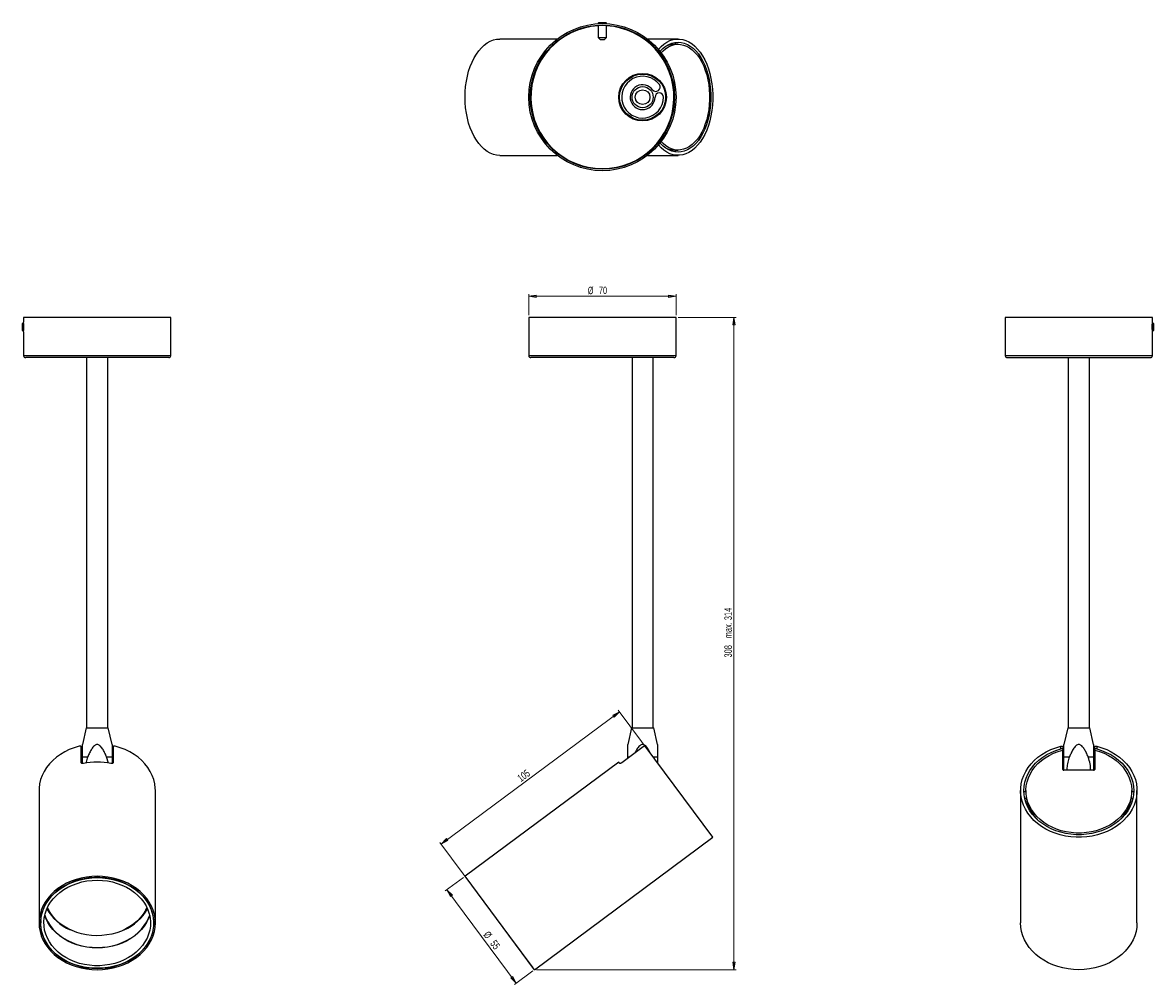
# Model space of a CAD drawing. Header units: millimetres. Extents: x 424 to 958, y 251 to 705.
import ezdxf

# ---------------------------------------------------------------- set-up
doc = ezdxf.new("R2010")
doc.units = ezdxf.units.MM
doc.styles.add('SLDTEXTSTYLE0', font='TXT', dxfattribs={"width": 0.75})
doc.dimstyles.new('SLDDIMSTYLE0', dxfattribs={"dimtxt": 3.5, "dimasz": 3.556, "dimexe": 0, "dimexo": 0.0625, "dimgap": 0.875, "dimtad": 1, "dimdec": 0, "dimrnd": 1e-09, "dimzin": 12, "dimdsep": 46, "dimtxsty": 'SLDTEXTSTYLE0', "dimblk1": 'CLOSED', "dimblk2": 'CLOSED', "dimsah": 1, "dimcen": 0.09, "dimadec": 0, "dimazin": 3, "dimtfac": 1, "dimtdec": 0, "dimtofl": 0, "dimtmove": 0, "dimatfit": 3, "dimldrblk": 'CLOSED', "dimfxl": 0, "dimfrac": 2, "dimtolj": 1, "dimtzin": 12, "dimarcsym": 0})
doc.dimstyles.new('SLDDIMSTYLE1', dxfattribs={"dimtxt": 3.5, "dimasz": 3.556, "dimexe": 0, "dimexo": 0.0625, "dimgap": 0.875, "dimtad": 1, "dimdec": 0, "dimrnd": 1e-09, "dimzin": 12, "dimdsep": 46, "dimtxsty": 'SLDTEXTSTYLE0', "dimblk1": 'CLOSED', "dimblk2": 'CLOSED', "dimsah": 1, "dimcen": 0.09, "dimadec": 0, "dimazin": 3, "dimtfac": 1, "dimtdec": 0, "dimtofl": 0, "dimtmove": 0, "dimatfit": 3, "dimldrblk": 'CLOSED', "dimfxl": 0, "dimfrac": 2, "dimtolj": 1, "dimarcsym": 0})

# ---------------------------------------------------------------- blocks, each defined once
blk = doc.blocks.new('_Closed')
at = {"color": 0, "linetype": 'ByBlock', "lineweight": -2}
for p, q in [((-1, 0.166667), (0, 0)), ((-1, 0.166667), (-1, -0.166667)), ((0, 0), (-1, -0.166667)), ((0, 0), (-1, 0))]:
    blk.add_line(p, q, dxfattribs=at)
blk = doc.blocks.new('_D')
at = {"color": 7, "linetype": 'Continuous', "lineweight": 0}
for p, q in [((662.92, 567.04), (662.92, 577.04)), ((662.92, 576.04), (732.52, 576.04)), ((732.52, 567.04), (732.52, 577.04))]:
    blk.add_line(p, q, dxfattribs=at)
at = {"color": 7, "linetype": 'Continuous', "lineweight": 18, "xscale": 3.556, "yscale": 3.556, "rotation": 180.0000000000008}
blk.add_blockref('_Closed', (662.92, 576.04, 0.22), dxfattribs=at)
at = {"color": 7, "linetype": 'Continuous', "lineweight": 18, "xscale": 3.556, "yscale": 3.556}
blk.add_blockref('_Closed', (732.52, 576.04, 0.22), dxfattribs=at)
at = {"color": 7, "linetype": 'Continuous', "lineweight": 18, "char_height": 3.5, "attachment_point": 1, "style": 'SLDTEXTSTYLE0'}
for s, insert in [('%%c', (690.78, 580.55)), ('70', (696.05, 580.6))]:
    blk.add_mtext(s, dxfattribs=dict(at, insert=insert))
blk = doc.blocks.new('_D_1')
at = {"color": 7, "linetype": 'Continuous', "lineweight": 0}
for p, q in [((733.52, 566.04), (760.9, 566.04)), ((759.9, 566.04), (759.9, 257.67)), ((666.59, 257.67), (760.9, 257.67))]:
    blk.add_line(p, q, dxfattribs=at)
at = {"color": 7, "linetype": 'Continuous', "lineweight": 18, "xscale": 3.556, "yscale": 3.556}
for p, rotation in [((759.9, 566.04, 0.22), 90.0000000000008), ((759.9, 257.67, 0.22), 270.0000000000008)]:
    blk.add_blockref('_Closed', p, dxfattribs=dict(at, rotation=rotation))
at = {"color": 7, "linetype": 'Continuous', "lineweight": 18, "char_height": 3.5, "attachment_point": 1, "rotation": 90, "style": 'SLDTEXTSTYLE0'}
for s, insert in [('max. 314', (755.39, 414.34)), ('308', (755.39, 405.27))]:
    blk.add_mtext(s, dxfattribs=dict(at, insert=insert))
blk = doc.blocks.new('_D_2')
at = {"color": 7, "linetype": 'Continuous', "lineweight": 0}
for p, q in [((632, 301.24), (623.44, 294.88)), ((657.03, 251.31), (624.24, 295.48)), ((664.78, 257.07), (656.22, 250.72))]:
    blk.add_line(p, q, dxfattribs=at)
at = {"color": 7, "linetype": 'Continuous', "lineweight": 18, "xscale": 3.556, "yscale": 3.556}
for p, rotation in [((624.24, 295.48, 0.22), 126.5866320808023), ((657.03, 251.31, 0.22), 306.5866320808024)]:
    blk.add_blockref('_Closed', p, dxfattribs=dict(at, rotation=rotation))
at = {"color": 7, "linetype": 'Continuous', "lineweight": 18, "char_height": 3.5, "attachment_point": 1, "rotation": 306.5866, "style": 'SLDTEXTSTYLE0'}
for s, insert in [('%%c', (644.12, 276.27)), ('55', (647.31, 272.07))]:
    blk.add_mtext(s, dxfattribs=dict(at, insert=insert))
blk = doc.blocks.new('_D_3')
at = {"color": 7, "linetype": 'Continuous', "lineweight": 0}
for p, q in [((621.51, 317.05), (705.82, 379.63)), ((749.3, 321.06), (705.22, 380.43)), ((664.99, 258.47), (620.91, 317.85))]:
    blk.add_line(p, q, dxfattribs=at)
at = {"color": 7, "linetype": 'Continuous', "lineweight": 18, "xscale": 3.556, "yscale": 3.556}
for p, rotation in [((705.82, 379.63, 0.22), 36.58663208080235), ((621.51, 317.05, 0.22), 216.5866320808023)]:
    blk.add_blockref('_Closed', p, dxfattribs=dict(at, rotation=rotation))
at = {"color": 7, "linetype": 'Continuous', "lineweight": 18, "insert": (657.11, 349.09), "char_height": 3.5, "attachment_point": 1, "rotation": 36.5866, "style": 'SLDTEXTSTYLE0'}
blk.add_mtext('105', dxfattribs=at)

msp = doc.modelspace()

# ---------------------------------------------------------------- linework, layer by layer
at = {"color": 7, "linetype": 'Continuous', "lineweight": 25}
for p, q in [((696.11, 705.43), (695.72, 705.21)), ((696.11, 705.43), (699.33, 705.43)), ((699.72, 705.21), (699.33, 705.43)), ((695.72, 705.21), (695.72, 704.93)), ((695.72, 705.21), (699.72, 705.21)), ((695.72, 704.23), (695.72, 698.43)), ((699.72, 704.93), (699.72, 705.21)), ((699.72, 698.43), (699.72, 704.23)), ((676.4, 697.68), (649.2, 697.68)), ((695.72, 698.43), (696.72, 697.43)), ((695.72, 698.43), (699.72, 698.43)), ((696.72, 697.43), (698.72, 697.43)), ((698.72, 697.43), (699.72, 698.43)), ((733.51, 697.68), (719.05, 697.68)), ((729.2, 695.16), (729.2, 694.77)), ((733.51, 695.18), (731.9, 695.18)), ((732.2, 695.18), (732.2, 696.09)), ((719.96, 680.59), (720.05, 680.93)), ((707.42, 675.89), (707.16, 676.11)), ((707.58, 676.13), (707.4, 676.48)), ((708.34, 677.68), (708.81, 677.68)), ((724.63, 677.68), (725.11, 677.68)), ((725.65, 676.43), (725.65, 677.02)), ((725.65, 676.43), (725.65, 676.43)), ((726.19, 676.25), (726.19, 675.58)), ((726.35, 676), (726.35, 675.29)), ((707.16, 664.26), (707.43, 664.49)), ((707.4, 663.89), (707.58, 664.24)), ((708.81, 662.68), (708.34, 662.68)), ((725.11, 662.68), (724.63, 662.68)), ((725.65, 663.35), (725.65, 663.94)), ((725.65, 663.93), (725.65, 663.93)), ((726.19, 664.79), (726.19, 664.11)), ((726.35, 665.08), (726.35, 664.37)), ((720.05, 659.44), (719.96, 659.78)), ((649.2, 642.68), (676.4, 642.68)), ((719.05, 642.68), (733.51, 642.68)), ((729.2, 645.6), (729.2, 645.21)), ((731.9, 645.18), (733.51, 645.18)), ((732.2, 644.28), (732.2, 645.18)), ((423.94, 563.54), (423.71, 563.15)), ((423.71, 559.93), (423.71, 563.15)), ((424.18, 563.54), (423.94, 563.54)), ((423.94, 559.54), (423.94, 563.54)), ((424.16, 566.04), (424.16, 563.76)), ((493.76, 566.04), (424.16, 566.04)), ((493.76, 548.04), (493.76, 566.04)), ((662.92, 566.04), (662.92, 548.04)), ((697.72, 566.04), (662.92, 566.04)), ((732.52, 566.04), (697.72, 566.04)), ((732.52, 548.04), (732.52, 566.04)), ((888.08, 566.04), (888.08, 548.04)), ((957.68, 566.04), (888.08, 566.04)), ((957.9, 563.54), (957.66, 563.54)), ((957.68, 563.76), (957.68, 566.04)), ((958.13, 563.15), (957.9, 563.54)), ((957.9, 563.54), (957.9, 560.59)), ((958.13, 563.15), (958.13, 560.78)), ((423.71, 559.93), (423.94, 559.54)), ((423.94, 559.54), (424.18, 559.54)), ((424.16, 559.29), (424.16, 548.04)), ((957.66, 559.54), (957.9, 559.54)), ((957.68, 548.04), (957.68, 559.29)), ((957.9, 560.59), (957.9, 559.54)), ((957.9, 559.54), (958.13, 559.93)), ((958.13, 560.78), (958.13, 559.93)), ((492.76, 547.04), (425.16, 547.04)), ((453.96, 547.04), (453.96, 372.04)), ((463.96, 372.04), (463.96, 547.04)), ((697.72, 547.04), (663.92, 547.04)), ((731.52, 547.04), (697.72, 547.04)), ((711.72, 547.04), (711.72, 372.04)), ((721.72, 372.04), (721.72, 547.04)), ((889.08, 547.04), (956.68, 547.04)), ((917.88, 547.04), (917.88, 372.04)), ((927.88, 372.04), (927.88, 547.04)), ((453.71, 372.04), (451.96, 364.1)), ((453.71, 372.04), (464.21, 372.04)), ((465.96, 364.1), (464.21, 372.04)), ((711.47, 372.04), (709.72, 364.1)), ((711.47, 372.04), (716.72, 372.04)), ((716.72, 372.04), (721.97, 372.04)), ((723.72, 364.1), (721.97, 372.04)), ((917.63, 372.04), (915.88, 364.1)), ((917.63, 372.04), (928.13, 372.04)), ((929.88, 364.1), (928.13, 372.04)), ((451.46, 355.53), (451.46, 362.98)), ((451.96, 358.23), (454.51, 358.23)), ((451.96, 355.13), (451.96, 358.23)), ((464.25, 355.29), (463.41, 358.23)), ((463.41, 358.23), (465.96, 358.23)), ((466.46, 362.98), (466.46, 355.53)), ((716.93, 362.98), (706.9, 355.53)), ((709.72, 357.63), (709.72, 358.23)), ((749.9, 320.25), (717.92, 363.33)), ((914.38, 362.06), (914.38, 363.33)), ((915.38, 362.98), (915.38, 361.73)), ((915.38, 361.73), (915.38, 361.48)), ((915.38, 352.37), (915.38, 361.48)), ((915.88, 358.23), (918.42, 358.23)), ((927.33, 358.23), (929.88, 358.23)), ((930.38, 361.73), (930.38, 362.98)), ((930.38, 361.48), (930.38, 361.73)), ((930.38, 361.48), (930.38, 352.37)), ((931.38, 363.33), (931.38, 362.06)), ((705.47, 355.77), (632.8, 301.83)), ((705.94, 355.15), (705.47, 355.77)), ((929.88, 351.97), (915.88, 351.97)), ((431.46, 342.33), (431.46, 279.75)), ((486.46, 279.75), (486.46, 342.33)), ((895.38, 342.33), (895.38, 279.75)), ((897.88, 342.33), (897.88, 341.14)), ((947.88, 341.14), (947.88, 342.33)), ((950.38, 279.75), (950.38, 342.33)), ((897.88, 341.75), (896.89, 341.75)), ((897.26, 338.75), (898.05, 338.75)), ((947.7, 338.75), (948.49, 338.75)), ((948.87, 341.75), (947.88, 341.75)), ((665.59, 257.67), (749.9, 320.25)), ((665.59, 257.67), (632.8, 301.83)), ((435.38, 286.89), (435.96, 285.94)), ((481.96, 285.94), (482.54, 286.89)), ((432.28, 278.9), (432.17, 280.35)), ((432.26, 280.94), (432.2, 280.94)), ((432.24, 281.36), (432.26, 281.36)), ((432.26, 281.61), (432.26, 281.36)), ((432.26, 280.94), (432.26, 281.36)), ((432.26, 280.94), (432.26, 279.75)), ((485.75, 280.35), (485.64, 278.9)), ((485.66, 279.75), (485.66, 281.61))]:
    msp.add_line(p, q, dxfattribs=at)
at = {"color": 8, "linetype": 'Continuous', "lineweight": 25}
for p, q in [((424.16, 548.04), (493.76, 548.04)), ((662.92, 548.04), (697.72, 548.04)), ((697.72, 548.04), (732.52, 548.04)), ((888.08, 548.04), (957.68, 548.04)), ((709.72, 358.23), (710.53, 358.23)), ((721.71, 358.23), (723.72, 358.23))]:
    msp.add_line(p, q, dxfattribs=at)
at = {"color": 7, "linetype": 'Continuous', "lineweight": 25, "flags": 128}
for points in [[(649.2, 642.68), (647.68, 642.8), (646.18, 643.15), (644.71, 643.73), (643.27, 644.54), (641.89, 645.57), (640.57, 646.8), (639.32, 648.24), (638.15, 649.86), (637.08, 651.66), (636.12, 653.61), (635.26, 655.71), (634.52, 657.93), (633.91, 660.25), (633.43, 662.66), (633.08, 665.13), (632.87, 667.65), (632.8, 670.18), (632.87, 672.72), (633.08, 675.24), (633.43, 677.71), (633.91, 680.12), (634.52, 682.44), (635.26, 684.66), (636.12, 686.76), (637.08, 688.71), (638.15, 690.51), (639.32, 692.13), (640.57, 693.57), (641.89, 694.8), (643.27, 695.83), (644.71, 696.63), (646.18, 697.22), (647.68, 697.57), (649.2, 697.68)], [(724.18, 692.79), (725.43, 694.12), (726.79, 695.27), (728.2, 696.2), (729.66, 696.92), (731.15, 697.4), (732.66, 697.65), (734.18, 697.66), (735.69, 697.44), (737.19, 696.98), (738.65, 696.29), (740.07, 695.38), (741.43, 694.25), (742.73, 692.92), (743.94, 691.39), (745.07, 689.68), (746.09, 687.8), (747.01, 685.77), (747.81, 683.61), (748.49, 681.33), (749.04, 678.95), (749.46, 676.5), (749.74, 674), (749.88, 671.46), (749.88, 668.91), (749.74, 666.37), (749.46, 663.87), (749.04, 661.42), (748.49, 659.04), (747.81, 656.76), (747.01, 654.6), (746.09, 652.57), (745.07, 650.69), (743.94, 648.98), (742.73, 647.45), (741.43, 646.11), (740.07, 644.99), (738.65, 644.07), (737.19, 643.39), (735.69, 642.93), (734.18, 642.71), (732.66, 642.72), (731.15, 642.97), (729.66, 643.45), (728.2, 644.16), (726.79, 645.1), (725.43, 646.25), (724.18, 647.57)], [(724.95, 691.86), (725.13, 692.06), (726.4, 693.29), (727.74, 694.32), (729.14, 695.13), (730.57, 695.71), (732.03, 696.07), (733.5, 696.18), (734.98, 696.07), (736.44, 695.71), (737.87, 695.13), (739.26, 694.32), (740.61, 693.29), (741.88, 692.06), (743.08, 690.62), (744.2, 689), (745.22, 687.21), (746.13, 685.27), (746.93, 683.18), (747.6, 680.99), (748.15, 678.69), (748.57, 676.31), (748.85, 673.88), (748.99, 671.42), (748.99, 668.95), (748.85, 666.48), (748.57, 664.05), (748.15, 661.68), (747.6, 659.38), (746.93, 657.18), (746.13, 655.1), (745.22, 653.16), (744.2, 651.37), (743.08, 649.75), (741.88, 648.31), (740.61, 647.07), (739.26, 646.05), (737.87, 645.24), (736.44, 644.65), (734.98, 644.3), (733.5, 644.18), (732.03, 644.3), (730.57, 644.65), (729.14, 645.24), (727.74, 646.05), (726.4, 647.08), (725.13, 648.31), (724.95, 648.51)], [(725.45, 691.21), (726.4, 692.16), (727.69, 693.2), (729.04, 694.03), (730.42, 694.64), (731.84, 695.03), (733.27, 695.18), (734.7, 695.1), (736.12, 694.8), (737.52, 694.26), (738.88, 693.5), (740.19, 692.53), (741.43, 691.35), (742.61, 689.98), (743.7, 688.42), (744.7, 686.69), (745.59, 684.81), (746.37, 682.8), (747.03, 680.67), (747.57, 678.44), (747.98, 676.14), (748.25, 673.78), (748.39, 671.39), (748.39, 668.98), (748.25, 666.59), (747.98, 664.23), (747.57, 661.93), (747.03, 659.7), (746.37, 657.57), (745.59, 655.56), (744.7, 653.68), (743.7, 651.95), (742.61, 650.39), (741.43, 649.02), (740.19, 647.84), (738.88, 646.86), (737.52, 646.11), (736.12, 645.57), (734.7, 645.26), (733.27, 645.19), (731.84, 645.34), (730.42, 645.72), (729.04, 646.33), (727.69, 647.16), (726.4, 648.21), (725.45, 649.15)], [(718.42, 680.95), (718.45, 681.07), (718.51, 681.29)], [(719.35, 680.76), (719.41, 680.98), (719.44, 681.1)], [(706.54, 674.08), (706.64, 675.08), (706.66, 675.22)], [(705.47, 670.02), (705.47, 670.18), (705.47, 670.35)], [(706.66, 665.15), (706.64, 665.29), (706.54, 666.29)], [(718.51, 659.08), (718.45, 659.3), (718.42, 659.42)], [(719.44, 659.27), (719.41, 659.39), (719.35, 659.61)], [(450.46, 363.33), (448.08, 362.61), (445.79, 361.72), (443.61, 360.65), (441.56, 359.43), (439.67, 358.07), (437.93, 356.56), (436.38, 354.94), (435.03, 353.21), (433.88, 351.38), (432.94, 349.48), (432.23, 347.52), (431.75, 345.51), (431.5, 343.47), (431.46, 342.33)], [(486.46, 342.33), (486.42, 343.47), (486.18, 345.51), (485.69, 347.52), (484.98, 349.48), (484.05, 351.38), (482.89, 353.21), (481.54, 354.94), (479.99, 356.56), (478.26, 358.07), (476.36, 359.43), (474.31, 360.65), (472.14, 361.72), (469.85, 362.61), (467.46, 363.33)], [(931.38, 363.33), (933.76, 362.61), (936.05, 361.72), (938.23, 360.65), (940.27, 359.43), (942.17, 358.07), (943.9, 356.56), (945.45, 354.94), (946.81, 353.21), (947.96, 351.38), (948.9, 349.48), (949.61, 347.52), (950.09, 345.51), (950.34, 343.47), (950.35, 341.42), (950.13, 339.38), (949.67, 337.37), (948.99, 335.4), (948.07, 333.49), (946.95, 331.66), (945.61, 329.91), (944.08, 328.28), (942.37, 326.76), (940.49, 325.38), (938.46, 324.14), (936.3, 323.06), (934.02, 322.15), (931.64, 321.4), (929.19, 320.84), (926.69, 320.47), (924.15, 320.28), (921.6, 320.28), (919.06, 320.47), (916.56, 320.84), (914.11, 321.4), (911.73, 322.15), (909.45, 323.06), (907.29, 324.14), (905.26, 325.38), (903.38, 326.76), (901.67, 328.28), (900.14, 329.91), (898.8, 331.66), (897.68, 333.49), (896.77, 335.4), (896.08, 337.37), (895.62, 339.38), (895.4, 341.42), (895.41, 343.47), (895.66, 345.51), (896.14, 347.52), (896.86, 349.48), (897.79, 351.38), (898.94, 353.21), (900.3, 354.94), (901.85, 356.56), (903.58, 358.07), (905.48, 359.43), (907.52, 360.65), (909.7, 361.72), (911.99, 362.61), (914.38, 363.33)], [(931.38, 362.06), (933.67, 361.33), (935.87, 360.42), (937.95, 359.34), (939.9, 358.11), (941.69, 356.74), (943.31, 355.24), (944.75, 353.62), (945.98, 351.9), (947.01, 350.09), (947.82, 348.22), (948.41, 346.29), (948.76, 344.32), (948.88, 342.34), (948.76, 340.35), (948.41, 338.38), (947.82, 336.45), (947.01, 334.58), (945.99, 332.77), (944.75, 331.05), (943.31, 329.43), (941.69, 327.93), (939.9, 326.56), (937.96, 325.33), (935.88, 324.25), (933.68, 323.34), (931.38, 322.61), (929.01, 322.05), (926.58, 321.67), (924.11, 321.48), (921.64, 321.48), (919.18, 321.67), (916.75, 322.05), (914.37, 322.61), (912.07, 323.34), (909.87, 324.25), (907.79, 325.33), (905.85, 326.56), (904.06, 327.93), (902.44, 329.43), (901, 331.05), (899.76, 332.77), (898.74, 334.58), (897.93, 336.45), (897.34, 338.38), (896.99, 340.35), (896.88, 342.34), (896.99, 344.32), (897.35, 346.29), (897.93, 348.22), (898.74, 350.09), (899.77, 351.9), (901, 353.62), (902.44, 355.24), (904.06, 356.74), (905.85, 358.11), (907.8, 359.34), (909.88, 360.42), (912.08, 361.33), (914.38, 362.06)], [(930.38, 361.48), (932.63, 360.82), (934.8, 359.98), (936.85, 358.98), (938.78, 357.82), (940.56, 356.53), (942.17, 355.1), (943.61, 353.55), (944.85, 351.9), (945.9, 350.16), (946.73, 348.35), (947.34, 346.48), (947.72, 344.58), (947.87, 342.65), (947.8, 340.73), (947.49, 338.81), (946.95, 336.93), (946.2, 335.1), (945.22, 333.33), (944.04, 331.65), (942.67, 330.07), (941.11, 328.6), (939.38, 327.26), (937.5, 326.06), (935.49, 325), (933.36, 324.11), (931.13, 323.39), (928.83, 322.84), (926.47, 322.47), (924.08, 322.28), (921.67, 322.28), (919.28, 322.47), (916.92, 322.84), (914.62, 323.39), (912.39, 324.11), (910.26, 325), (908.25, 326.06), (906.37, 327.26), (904.64, 328.6), (903.08, 330.07), (901.71, 331.65), (900.53, 333.33), (899.56, 335.1), (898.8, 336.93), (898.26, 338.81), (897.96, 340.73), (897.88, 342.65), (898.03, 344.58), (898.42, 346.48), (899.03, 348.35), (899.85, 350.16), (900.9, 351.9), (902.14, 353.55), (903.58, 355.1), (905.2, 356.53), (906.97, 357.82), (908.9, 358.98), (910.96, 359.98), (913.12, 360.82), (915.38, 361.48)], [(458.96, 257.67), (461.5, 257.76), (464.01, 258.04), (466.49, 258.51), (468.9, 259.16), (471.22, 259.98), (473.44, 260.98), (475.53, 262.13), (477.49, 263.43), (479.28, 264.87), (480.91, 266.44), (482.34, 268.13), (483.58, 269.91), (484.6, 271.77), (485.41, 273.71), (485.99, 275.69), (486.34, 277.71), (486.46, 279.75), (486.34, 281.79), (485.99, 283.81), (485.41, 285.79), (484.6, 287.73), (483.58, 289.59), (482.34, 291.37), (480.91, 293.06), (479.28, 294.63), (477.49, 296.07), (475.53, 297.37), (473.44, 298.52), (471.22, 299.52), (468.9, 300.34), (466.49, 300.99), (464.01, 301.46), (461.5, 301.74), (458.96, 301.83), (456.42, 301.74), (453.91, 301.46), (451.44, 300.99), (449.03, 300.34), (446.7, 299.52), (444.48, 298.52), (442.39, 297.37), (440.43, 296.07), (438.64, 294.63), (437.02, 293.06), (435.58, 291.37), (434.34, 289.59), (433.32, 287.73), (432.51, 285.79), (431.93, 283.81), (431.58, 281.79), (431.46, 279.75), (431.58, 277.71), (431.93, 275.69), (432.51, 273.71), (433.32, 271.77), (434.34, 269.91), (435.58, 268.13), (437.02, 266.44), (438.64, 264.87), (440.43, 263.43), (442.39, 262.13), (444.48, 260.98), (446.7, 259.98), (449.03, 259.16), (451.44, 258.51), (453.91, 258.04), (456.42, 257.76), (458.96, 257.67)], [(458.96, 258.23), (461.47, 258.33), (463.96, 258.61), (466.4, 259.08), (468.78, 259.73), (471.07, 260.55), (473.26, 261.55), (475.32, 262.7), (477.23, 264.01), (478.99, 265.45), (480.57, 267.02), (481.96, 268.7), (483.15, 270.48), (484.12, 272.34), (484.87, 274.26), (485.4, 276.23), (485.69, 278.24), (485.75, 280.25), (485.58, 282.27), (485.17, 284.26), (484.53, 286.21), (483.66, 288.1), (482.58, 289.92), (481.29, 291.65), (479.8, 293.28), (478.13, 294.79), (476.29, 296.16), (474.3, 297.39), (472.18, 298.47), (469.94, 299.38), (467.6, 300.12), (465.19, 300.68), (462.72, 301.06), (460.22, 301.25), (457.7, 301.25), (455.2, 301.06), (452.74, 300.68), (450.32, 300.12), (447.98, 299.38), (445.74, 298.47), (443.62, 297.39), (441.63, 296.16), (439.79, 294.79), (438.12, 293.28), (436.63, 291.65), (435.34, 289.92), (434.26, 288.1), (433.4, 286.21), (432.76, 284.26), (432.35, 282.27), (432.17, 280.25), (432.23, 278.24), (432.52, 276.23), (433.05, 274.26), (433.8, 272.34), (434.78, 270.48), (435.96, 268.7), (437.35, 267.02), (438.93, 265.45), (440.69, 264.01), (442.6, 262.7), (444.66, 261.55), (446.85, 260.55), (449.14, 259.73), (451.52, 259.08), (453.96, 258.61), (456.45, 258.33), (458.96, 258.23)], [(458.96, 301.19), (461.46, 301.09), (463.94, 300.81), (466.37, 300.35), (468.74, 299.7), (471.03, 298.87), (473.2, 297.88), (475.26, 296.73), (477.17, 295.43), (478.91, 294), (480.49, 292.43), (481.87, 290.76), (483.06, 288.99), (484.03, 287.13), (484.78, 285.22), (485.3, 283.25), (485.6, 281.26), (485.65, 279.25), (485.48, 277.24), (485.07, 275.26), (484.43, 273.32), (483.57, 271.43), (482.49, 269.62), (481.2, 267.89), (479.72, 266.27), (478.06, 264.77), (476.23, 263.4), (474.25, 262.17), (472.13, 261.1), (469.9, 260.19), (467.57, 259.46), (465.16, 258.9), (462.7, 258.52), (460.21, 258.33), (457.71, 258.33), (455.22, 258.52), (452.76, 258.9), (450.35, 259.46), (448.03, 260.19), (445.79, 261.1), (443.68, 262.17), (441.69, 263.4), (439.86, 264.77), (438.2, 266.27), (436.72, 267.89), (435.43, 269.62), (434.35, 271.43), (433.49, 273.32), (432.85, 275.26), (432.44, 277.24), (432.27, 279.25), (432.33, 281.26), (432.62, 283.25), (433.14, 285.22), (433.9, 287.13), (434.87, 288.99), (436.05, 290.76), (437.43, 292.43), (439.01, 294), (440.76, 295.43), (442.67, 296.73), (444.72, 297.88), (446.9, 298.87), (449.18, 299.7), (451.55, 300.35), (453.98, 300.81), (456.46, 301.09), (458.96, 301.19)], [(458.96, 299.98), (461.39, 299.89), (463.8, 299.61), (466.17, 299.14), (468.46, 298.49), (470.67, 297.67), (472.77, 296.68), (474.74, 295.53), (476.56, 294.23), (478.22, 292.8), (479.7, 291.24), (480.99, 289.58), (482.06, 287.83), (482.93, 286), (483.57, 284.12), (483.98, 282.19), (484.15, 280.24), (484.09, 278.28), (483.8, 276.34), (483.28, 274.43), (482.52, 272.57), (481.55, 270.78), (480.37, 269.07), (478.98, 267.46), (477.41, 265.97), (475.67, 264.6), (473.77, 263.38), (471.74, 262.31), (469.58, 261.4), (467.33, 260.66), (464.99, 260.1), (462.6, 259.73), (460.18, 259.54), (457.74, 259.54), (455.32, 259.73), (452.93, 260.1), (450.6, 260.66), (448.34, 261.4), (446.19, 262.31), (444.15, 263.38), (442.25, 264.6), (440.51, 265.97), (438.94, 267.46), (437.55, 269.07), (436.37, 270.78), (435.4, 272.57), (434.65, 274.43), (434.12, 276.34), (433.83, 278.28), (433.77, 280.24), (433.94, 282.19), (434.35, 284.12), (434.99, 286), (435.86, 287.83), (436.94, 289.58), (438.22, 291.24), (439.7, 292.8), (441.36, 294.23), (443.18, 295.53), (445.15, 296.68), (447.25, 297.67), (449.46, 298.49), (451.76, 299.14), (454.12, 299.61), (456.53, 299.89), (458.96, 299.98)], [(437.01, 284.21), (435.96, 285.95), (435.44, 287.01)], [(482.48, 287.01), (481.8, 285.65), (480.71, 283.92), (479.42, 282.28), (477.93, 280.74), (476.27, 279.34), (474.45, 278.06), (472.49, 276.93), (470.39, 275.96), (468.2, 275.16), (465.91, 274.53), (463.56, 274.08), (461.17, 273.82), (458.75, 273.74), (456.34, 273.85), (453.95, 274.15), (451.61, 274.63), (449.34, 275.29), (447.16, 276.12), (445.09, 277.12), (443.15, 278.27), (441.35, 279.57), (439.72, 281), (438.27, 282.55), (437.01, 284.21)], [(485.74, 280.58), (485.69, 279.91), (485.66, 279.55)], [(922.88, 257.67), (920.34, 257.76), (917.82, 258.04), (915.35, 258.51), (912.94, 259.16), (910.62, 259.98), (908.4, 260.98), (906.3, 262.13), (904.35, 263.43), (902.55, 264.87), (900.93, 266.44), (899.49, 268.13), (898.26, 269.91), (897.23, 271.77), (896.43, 273.71), (895.84, 275.69), (895.49, 277.71), (895.38, 279.75)], [(950.38, 279.75), (950.26, 277.71), (949.91, 275.69), (949.33, 273.71), (948.52, 271.77), (947.49, 269.91), (946.26, 268.13), (944.82, 266.44), (943.2, 264.87), (941.4, 263.43), (939.45, 262.13), (937.35, 260.98), (935.13, 259.98), (932.81, 259.16), (930.4, 258.51), (927.93, 258.04), (925.41, 257.76), (922.88, 257.67)]]:
    msp.add_lwpolyline(points, dxfattribs=at)
at = {"color": 8, "linetype": 'Continuous', "lineweight": 25, "flags": 128}
for points in [[(483.78, 283.24), (483.24, 281.82), (482.33, 280), (481.21, 278.26), (479.89, 276.61), (478.38, 275.06), (476.69, 273.64), (474.84, 272.36), (472.85, 271.22), (470.73, 270.24), (468.51, 269.42), (466.2, 268.78), (463.82, 268.31), (461.4, 268.04), (458.96, 267.94), (456.52, 268.04), (454.1, 268.31), (451.72, 268.78), (449.41, 269.42), (447.19, 270.24), (445.07, 271.22), (443.08, 272.36), (441.23, 273.64), (439.54, 275.06), (438.03, 276.61), (436.71, 278.26), (435.59, 280), (434.68, 281.82), (434.14, 283.24)], [(434.17, 283.37), (434.67, 282.06), (435.58, 280.24), (436.7, 278.49), (438.02, 276.84), (439.54, 275.29), (441.22, 273.87), (443.07, 272.59), (445.06, 271.45), (447.18, 270.47), (449.41, 269.65), (451.72, 269.01), (454.1, 268.54), (456.52, 268.26), (458.96, 268.17), (461.4, 268.26), (463.83, 268.54), (466.2, 269.01), (468.51, 269.65), (470.74, 270.47), (472.86, 271.45), (474.85, 272.59), (476.7, 273.87), (478.39, 275.29), (479.9, 276.84), (481.22, 278.49), (482.34, 280.24), (483.25, 282.06), (483.76, 283.37)]]:
    msp.add_lwpolyline(points, dxfattribs=at)
at = {"color": 7, "linetype": 'Continuous', "lineweight": 25}
for centre, radius in [((697.72, 670.18), 34.8), ((697.72, 670.18), 34.1), ((716.72, 670.18), 11.25), ((716.72, 670.18), 10.9), ((716.72, 670.18), 5), ((716.72, 670.18), 3.5)]:
    msp.add_circle(centre, radius, dxfattribs=at)
at = {"color": 8, "linetype": 'Continuous', "lineweight": 25}
for start, end in [(93.3923, 270), (270, 86.6077)]:
    msp.add_arc((697.72, 670.18), 33.8, start, end, dxfattribs=at)
at = {"color": 7, "linetype": 'Continuous', "lineweight": 25}
for centre, radius, start, end in [((731.99, 685.54), 9.64, 90.538, 120.7418), ((716.72, 670.18), 9.88, 36.7769, 0), ((716.72, 670.18), 5.87, 36.7769, 0), ((723.03, 674.9), 2, 216.7769, 36.7769), ((712.31, 668.01), 1.56, 5.6151, 46.8707), ((724.6, 670.18), 2, 0, 180), ((732.01, 654.91), 9.72, 239.388, 269.3321), ((389.4, 561.54), 34.83, 356.2965, 3.658), ((425.16, 548.04), 1, 180, 270), ((492.76, 548.04), 1, 270, 0), ((663.92, 548.04), 1, 180, 270), ((731.52, 548.04), 1, 270, 0), ((889.08, 548.04), 1, 180, 270), ((956.68, 548.04), 1, 270, 0), ((458.96, 321.73), 34.05, 78.9942, 101.0058), ((915.83, 352.43), 0.459, 186.9214, 275.5527), ((929.92, 352.43), 0.459, 264.4473, 353.0786), ((915.91, 341.53), 18.04, 181.2246, 228.8272), ((929.84, 341.53), 18.04, 311.1728, 358.7754), ((455.3, 297.81), 23.12, 209.4901, 246.9339), ((462.62, 297.81), 23.12, 293.0661, 330.5099)]:
    msp.add_arc(centre, radius, start, end, dxfattribs=at)
for points, knots in [([(957.68, 559.29), (957.67, 559.31), (957.67, 559.36), (957.65, 559.75), (957.62, 560.32), (957.6, 561.03), (957.6, 561.8), (957.61, 562.54), (957.64, 563.17), (957.66, 563.6), (957.68, 563.8), (957.67, 563.77), (957.67, 563.76)], [0, 0, 0, 0, 0.107218, 0.214431, 0.321783, 0.429229, 0.536522, 0.643654, 0.75087, 0.858281, 0.965697, 1, 1, 1, 1]), ([(451.96, 358.23), (451.96, 358.82), (451.96, 360.01), (451.96, 361.74), (451.96, 363.04), (451.96, 363.81), (451.96, 364.04), (451.96, 364.13), (451.96, 364.1), (451.96, 364.1)], [0, 0, 0, 0, 0.2509316, 0.5044721, 0.7618095, 0.8659276, 0.951448, 0.9995409, 1, 1, 1, 1]), ([(463.41, 358.23), (463.16, 358.82), (462.66, 360.01), (461.76, 361.73), (460.87, 363.05), (460, 363.8), (459.43, 364.06), (458.88, 364.13), (458.26, 364), (457.57, 363.53), (456.92, 362.83), (456.15, 361.7), (455.32, 360.16), (454.78, 358.87), (454.51, 358.23)], [0, 0, 0, 0, 0.125399, 0.252102, 0.380703, 0.432734, 0.475472, 0.499505, 0.541433, 0.594883, 0.660522, 0.72647, 0.86312, 1, 1, 1, 1]), ([(465.96, 364.1), (465.96, 364.1), (465.96, 364.12), (465.96, 363.98), (465.96, 363.51), (465.96, 362.78), (465.96, 361.64), (465.96, 360.11), (465.96, 358.86), (465.96, 358.23)], [0, 0, 0, 0, 0.000466, 0.085138, 0.19393, 0.328269, 0.466317, 0.732088, 1, 1, 1, 1]), ([(709.72, 358.23), (709.72, 358.82), (709.72, 360.01), (709.72, 361.74), (709.72, 363.04), (709.72, 363.81), (709.72, 364.04), (709.72, 364.13), (709.72, 364.1), (709.72, 364.1)], [0, 0, 0, 0, 0.250932, 0.504472, 0.76181, 0.865928, 0.951448, 0.999541, 1, 1, 1, 1]), ([(720.36, 360.04), (720.31, 360.16), (720.02, 360.82), (719.35, 361.99), (718.49, 363.21), (717.63, 363.88), (717.11, 364.08), (716.59, 364.12), (716, 363.99), (715.3, 363.5), (714.64, 362.78), (713.88, 361.65), (713.42, 360.74), (713.12, 360.15)], [0, 0, 0, 0, 0.033485, 0.193464, 0.359638, 0.426216, 0.480687, 0.505673, 0.56334, 0.637434, 0.72999, 0.822985, 1, 1, 1, 1]), ([(723.72, 364.1), (723.72, 364.1), (723.72, 364.12), (723.72, 363.98), (723.72, 363.51), (723.72, 362.78), (723.72, 361.64), (723.72, 360.11), (723.72, 358.86), (723.72, 358.23)], [0, 0, 0, 0, 0.000466, 0.085138, 0.19393, 0.328269, 0.466317, 0.732088, 1, 1, 1, 1]), ([(915.88, 358.23), (915.88, 358.95), (915.88, 360.23), (915.88, 362), (915.88, 363.21), (915.88, 363.87), (915.88, 364.08), (915.88, 364.1), (915.88, 364.1)], [0, 0, 0, 0, 0.307771, 0.542459, 0.786234, 0.883904, 0.963812, 1, 1, 1, 1]), ([(927.33, 358.23), (927.02, 358.95), (926.47, 360.23), (925.51, 362), (924.64, 363.21), (923.78, 363.88), (923.26, 364.08), (922.75, 364.12), (922.16, 363.99), (921.45, 363.5), (920.79, 362.78), (920.03, 361.63), (919.22, 360.12), (918.69, 358.86), (918.42, 358.23)], [0, 0, 0, 0, 0.153946, 0.271336, 0.393271, 0.442125, 0.482096, 0.50043, 0.542745, 0.597114, 0.665029, 0.733268, 0.866536, 1, 1, 1, 1]), ([(929.88, 364.1), (929.88, 364.08), (929.88, 364.01), (929.88, 363.53), (929.88, 362.83), (929.88, 361.7), (929.88, 360.16), (929.88, 358.88), (929.88, 358.23)], [0, 0, 0, 0, 0.083361, 0.190215, 0.31992, 0.453227, 0.7254, 1, 1, 1, 1]), ([(451.46, 362.98), (451.45, 363.04), (451.43, 363.17), (451.27, 363.31), (451.03, 363.38), (450.75, 363.39), (450.55, 363.35), (450.46, 363.33)], [0, 0, 0, 0, 0.203682, 0.407256, 0.613897, 0.828073, 1, 1, 1, 1]), ([(454.51, 358.23), (454.19, 357.41), (453.83, 356.46), (453.69, 355.46), (453.67, 355.33)], [0, 0, 0, 0, 0.866084, 1, 1, 1, 1]), ([(465.96, 358.23), (465.96, 357.41), (465.96, 356.4), (465.96, 355.33), (465.96, 355.13)], [0, 0, 0, 0, 0.812735, 1, 1, 1, 1]), ([(467.46, 363.33), (467.35, 363.36), (467.11, 363.4), (466.8, 363.37), (466.58, 363.26), (466.47, 363.12), (466.46, 363.02), (466.46, 362.98)], [0, 0, 0, 0, 0.227584, 0.455404, 0.676556, 0.888193, 1, 1, 1, 1]), ([(717.92, 363.33), (717.89, 363.36), (717.82, 363.4), (717.62, 363.37), (717.36, 363.26), (717.12, 363.12), (716.98, 363.02), (716.93, 362.98)], [0, 0, 0, 0, 0.227584, 0.455404, 0.676556, 0.888193, 1, 1, 1, 1]), ([(723.72, 358.23), (723.72, 357.41), (723.72, 356.52), (723.72, 355.59), (723.72, 355.52)], [0, 0, 0, 0, 0.924208, 1, 1, 1, 1]), ([(914.38, 363.33), (914.49, 363.36), (914.72, 363.4), (915.03, 363.37), (915.26, 363.26), (915.36, 363.12), (915.37, 363.02), (915.38, 362.98)], [0, 0, 0, 0, 0.227584, 0.455404, 0.676556, 0.888193, 1, 1, 1, 1]), ([(915.38, 361.73), (915.37, 361.79), (915.34, 361.91), (915.18, 362.05), (914.95, 362.12), (914.66, 362.13), (914.46, 362.08), (914.38, 362.06)], [0, 0, 0, 0, 0.20235, 0.40458, 0.610209, 0.824236, 1, 1, 1, 1]), ([(915.88, 351.97), (915.88, 352.99), (915.88, 355.13), (915.88, 357.16), (915.88, 358.23)], [0, 0, 0, 0, 0.475034, 1, 1, 1, 1]), ([(918.42, 358.23), (918.14, 357.4), (917.56, 355.73), (917.26, 353.6), (917.23, 352.33), (917.23, 351.97)], [0, 0, 0, 0, 0.4088865, 0.8289236, 1, 1, 1, 1]), ([(928.51, 351.97), (928.47, 352.99), (928.38, 355.13), (927.69, 357.16), (927.33, 358.23)], [0, 0, 0, 0, 0.475034, 1, 1, 1, 1]), ([(929.88, 358.23), (929.88, 357.4), (929.88, 355.73), (929.88, 353.6), (929.88, 352.33), (929.88, 351.97)], [0, 0, 0, 0, 0.408887, 0.828924, 1, 1, 1, 1]), ([(930.38, 362.98), (930.39, 363.04), (930.41, 363.17), (930.57, 363.31), (930.81, 363.38), (931.09, 363.39), (931.29, 363.35), (931.38, 363.33)], [0, 0, 0, 0, 0.203682, 0.407256, 0.613897, 0.828073, 1, 1, 1, 1]), ([(931.38, 362.06), (931.26, 362.09), (931.03, 362.14), (930.72, 362.11), (930.49, 362), (930.39, 361.86), (930.38, 361.76), (930.38, 361.73)], [0, 0, 0, 0, 0.22929, 0.458851, 0.680754, 0.891906, 1, 1, 1, 1]), ([(452.46, 355.15), (452.35, 355.13), (452.11, 355.1), (451.81, 355.14), (451.58, 355.25), (451.47, 355.39), (451.46, 355.49), (451.46, 355.53)], [0, 0, 0, 0, 0.223363, 0.446786, 0.66793, 0.882137, 1, 1, 1, 1]), ([(466.46, 355.53), (466.45, 355.47), (466.43, 355.34), (466.27, 355.21), (466.02, 355.12), (465.74, 355.1), (465.55, 355.13), (465.46, 355.15)], [0, 0, 0, 0, 0.205422, 0.410714, 0.619671, 0.835971, 1, 1, 1, 1]), ([(706.9, 355.53), (706.81, 355.47), (706.63, 355.34), (706.37, 355.21), (706.14, 355.12), (705.99, 355.1), (705.95, 355.13), (705.94, 355.15)], [0, 0, 0, 0, 0.205422, 0.410714, 0.619671, 0.835971, 1, 1, 1, 1]), ([(915.38, 355.53), (915.39, 355.47), (915.41, 355.34), (915.57, 355.21), (915.74, 355.14), (915.86, 355.13), (915.88, 355.13)], [0, 0, 0, 0, 0.31135, 0.622501, 0.939209, 1, 1, 1, 1]), ([(915.88, 353.89), (915.83, 353.89), (915.68, 353.9), (915.5, 354), (915.39, 354.14), (915.38, 354.24), (915.38, 354.28)], [0, 0, 0, 0, 0.161155, 0.499026, 0.824955, 1, 1, 1, 1]), ([(929.88, 355.13), (929.92, 355.14), (930.07, 355.15), (930.25, 355.25), (930.36, 355.39), (930.37, 355.49), (930.38, 355.53)], [0, 0, 0, 0, 0.15848, 0.494873, 0.820713, 1, 1, 1, 1]), ([(930.38, 354.28), (930.37, 354.21), (930.34, 354.09), (930.18, 353.96), (930.01, 353.89), (929.9, 353.88), (929.88, 353.88)], [0, 0, 0, 0, 0.309942, 0.619662, 0.93556, 1, 1, 1, 1])]:
    msp.add_open_spline(points, degree=3, knots=knots, dxfattribs=at)

# ---------------------------------------------------------------- dimensions: what is measured, and where the dimension line sits
at = {"color": 7, "linetype": 'Continuous', "lineweight": 18}
for base, p1, p2, angle, text, dimstyle, picture, middle in [((732.52, 576.04), (662.92, 566.04), (732.52, 566.04), 0, '%%c<>', 'SLDDIMSTYLE0', '_D', (696, 576.04)), ((759.9, 257.67), (732.52, 566.04), (665.59, 257.67), 90, '<> max.  314', 'SLDDIMSTYLE1', '_D_1', (759.9, 419.87)), ((624.24, 295.48), (665.59, 257.67), (632.8, 301.83), 306.5866, '%%c<>', 'SLDDIMSTYLE0', '_D_2', (643.61, 269.39))]:
    dim = msp.add_linear_dim(base=base, p1=p1, p2=p2, angle=angle, text=text, dimstyle=dimstyle, dxfattribs=at)
    dim.commit()
    dim.dimension.update_dxf_attribs({"geometry": picture, "text_midpoint": middle, "dimtype": 160})
dim = msp.add_linear_dim(base=(705.82, 379.63), p1=(665.59, 257.67), p2=(749.9, 320.25), angle=36.5866, dimstyle='SLDDIMSTYLE0', dxfattribs=at)
dim.commit()
dim.dimension.update_dxf_attribs({"geometry": '_D_3', "text_midpoint": (662.91, 347.78), "dimtype": 160})

doc.saveas('drawing.dxf')
